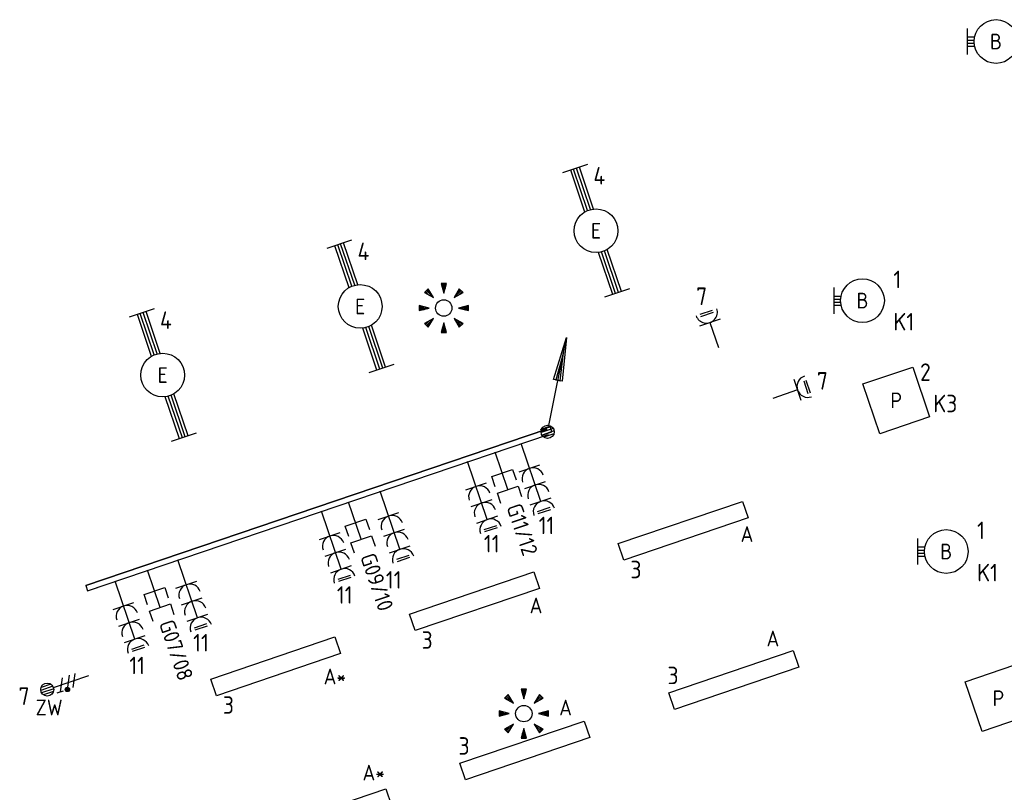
# Model space of a CAD drawing. Header units: millimetres. Extents: x 32381 to 65913, y 27481 to 83025.
# Tile 8 of 12: x 32381 to 43633, y 70176 to 79010. Entities that reach past the tile are written whole.
import ezdxf
from ezdxf.enums import TextEntityAlignment as Align

# ---------------------------------------------------------------- set-up
doc = ezdxf.new("R2010")
doc.units = ezdxf.units.MM
doc.header["$LTSCALE"] = 100
for name, color, linetype in [('EB62204-_ATTRIB', 2, 'Continuous'), ('EB63101-_ATTRIB', 2, 'Continuous'), ('EB6441--_ATTRIB', 2, 'Continuous'), ('EL61303-_WANDGOOT', 3, 'Continuous'), ('EL62203-_KRACHT-WCD230', 3, 'Continuous'), ('EL62204-_KRACHT-ASP230', 3, 'Continuous'), ('EL63101-_LICHT-ARM', 3, 'Continuous'), ('EL63103-_LICHT-WCD230V', 3, 'Continuous'), ('EL63105-_LICHT-KAST', 3, 'Continuous'), ('EL6441--_DATACOM', 3, 'Continuous')]:
    doc.layers.add(name, color=color, linetype=linetype)
doc.styles.add('2_0', font='iso', dxfattribs={"height": 200})
doc.styles.add('NORATT', font='iso.shx')
doc.styles.add('NORDIM', font='isocp.shx')
doc.styles.get("Standard").update_dxf_attribs({"font": 'arial.ttf'})

# ---------------------------------------------------------------- blocks, each defined once
blk = doc.blocks.new('EJ3T30')
at = {"color": 0}
for p, q in [((-7.5, -1.5), (-7.5, 1.5)), ((7.5, -1.5), (7.5, 1.5)), ((-7.5, 0.52), (-2.44, 0.52)), ((-7.5, 0.17), (-2.49, 0.17)), ((2.44, 0.52), (7.5, 0.52)), ((2.49, 0.17), (7.5, 0.17)), ((-7.5, -0.18), (-2.49, -0.18)), ((-7.5, -0.53), (-2.44, -0.53)), ((2.44, -0.53), (7.5, -0.53)), ((2.49, -0.18), (7.5, -0.18))]:
    blk.add_line(p, q, dxfattribs=at)
blk.add_circle((0, 0), 2.5, dxfattribs=at)
at = {"style": 'NORATT', "flags": 9}
blk.add_attdef('GELIJK', text='', height=1.8, dxfattribs=at).set_placement((3.5, 5), align=Align.MIDDLE_CENTER)
at = {"color": 0, "style": 'NORATT'}
for tag, flags, p in [('SCHAK', 8, (3.5, 2.75)), ('A_CODE', 8, (0, 0)), ('GROEP', 8, (-3.5, -2.75)), ('KAST', 9, (3.5, -2.75))]:
    blk.add_attdef(tag, text='', height=1.8, dxfattribs=dict(at, flags=flags)).set_placement(p, align=Align.MIDDLE)
blk = doc.blocks.new('ES652141')
for p, q in [((-0.2, 3.75), (-0.2, 3)), ((0, 3.75), (0, 2.25)), ((0.2, 3.75), (0.2, 3)), ((-2.79, 2.51), (-2.26, 1.98)), ((-2.65, 2.65), (-1.59, 1.59)), ((-2.51, 2.79), (-1.98, 2.26)), ((2.65, 2.65), (1.59, 1.59)), ((2.51, 2.79), (1.98, 2.26)), ((2.79, 2.51), (2.26, 1.98)), ((-3.75, 0.2), (-3, 0.2)), ((-3.75, 0), (-2.25, 0)), ((3.75, 0), (2.25, 0)), ((3.75, 0.2), (3, 0.2)), ((-3.75, -0.2), (-3, -0.2)), ((3.75, -0.2), (3, -0.2)), ((-2.79, -2.51), (-2.26, -1.98)), ((-2.65, -2.65), (-1.59, -1.59)), ((-2.51, -2.79), (-1.98, -2.26)), ((-0.2, -3.75), (-0.2, -3)), ((0, -3.75), (0, -2.25)), ((0.2, -3.75), (0.2, -3)), ((2.65, -2.65), (1.59, -1.59)), ((2.51, -2.79), (1.98, -2.26)), ((2.79, -2.51), (2.26, -1.98))]:
    blk.add_line(p, q)
for points in [[(0, 2.25), (0.4, 3.75), (-0.4, 3.75)], [(-1.59, 1.59), (-2.37, 2.93), (-2.93, 2.37)], [(1.59, 1.59), (2.93, 2.37), (2.37, 2.93)], [(-2.25, 0), (-3.75, 0.4), (-3.75, -0.4)], [(2.25, 0), (3.75, -0.4), (3.75, 0.4)], [(-1.59, -1.59), (-2.93, -2.37), (-2.37, -2.93)], [(0, -2.25), (-0.4, -3.75), (0.4, -3.75)], [(1.59, -1.59), (2.37, -2.93), (2.93, -2.37)]]:
    blk.add_lwpolyline(points, close=True)
blk.add_circle((0, 0), 1.25)
at = {"style": 'NORATT'}
blk.add_attdef('NUMMER', text='', height=1.8, dxfattribs=at).set_placement((0, 5), align=Align.MIDDLE)
for tag, flags, p in [('PANEEL', 9, (0, 3)), ('CODE', 9, (1, 3.5)), ('GRP', 8, (0, -5)), ('RUIMTE', 9, (0, -7.5))]:
    blk.add_attdef(tag, text='', height=1.8, dxfattribs=dict(at, flags=flags)).set_placement(p, align=Align.MIDDLE_LEFT)
at = {"style": 'NORATT', "flags": 8}
blk.add_attdef('M_CODE', text='', height=1.8, dxfattribs=at).set_placement((0, 0), align=Align.MIDDLE_CENTER)
blk = doc.blocks.new('ES3W1L')
for p, q in [((-0.75, 1.25), (0.75, 1.25)), ((1.25, 0), (-1.25, 0)), ((-0.75, 1), (0.75, 1)), ((0, 0), (0, -3))]:
    blk.add_line(p, q)
blk.add_arc((0, 1.25), 1.25, 180, 0)
at = {"style": 'NORATT'}
for tag, flags, p in [('VERMOGEN', 9, (-2.5, 3)), ('GROEP', 8, (0, 3)), ('SCHAK', 8, (2.5, 3)), ('GELIJK', 9, (5, 3)), ('KAST', 9, (7, 3)), ('TAL', 8, (2.5, 3))]:
    blk.add_attdef(tag, text='', height=1.8, rotation=90, dxfattribs=dict(at, flags=flags)).set_placement(p, align=Align.MIDDLE_CENTER)
at = {"style": 'NORATT', "flags": 8}
blk.add_attdef('DOEL', text='', height=1.8, rotation=90, dxfattribs=at).set_placement((-2.5, 3), align=Align.MIDDLE_LEFT)
at = {"style": 'NORATT', "flags": 9}
blk.add_attdef('M_CODE', text='', height=1.8, dxfattribs=at).set_placement((0, 0), align=Align.MIDDLE_CENTER)
blk = doc.blocks.new('EJ3P31')
at = {"color": 0}
blk.add_lwpolyline([(-7.5, -1), (-7.5, 1), (7.5, 1), (7.5, -1)], close=True, dxfattribs=at)
at = {"style": 'NORATT', "flags": 9}
blk.add_attdef('GELIJK', text='', height=1.8, dxfattribs=at).set_placement((3.5, 5), align=Align.MIDDLE_CENTER)
at = {"color": 0, "style": 'NORATT'}
for tag, flags, p in [('A_CODE', 8, (-3.5, 2.75)), ('SCHAK', 8, (3.5, 2.75)), ('GROEP', 8, (-3.5, -2.75)), ('KAST', 9, (3.5, -2.75))]:
    blk.add_attdef(tag, text='', height=1.8, dxfattribs=dict(at, flags=flags)).set_placement(p, align=Align.MIDDLE)
blk = doc.blocks.new('ES111352')
at = {"color": 0}
blk.add_line((0, 1.5), (0, -3), dxfattribs=at)
for points in [[(-1.25, 2.75), (-1.25, 1.5), (1.25, 1.5), (1.25, 2.75)], [(-1.25, 0.75), (-1.25, -0.5), (1.25, -0.5), (1.25, 0.75)]]:
    blk.add_lwpolyline(points, dxfattribs=at)
at = {"color": 0, "style": 'NORATT', "flags": 8}
blk.add_attdef('NUMMER1', text='', height=1.8, rotation=90, dxfattribs=at).set_placement((-1.5, 4.5), align=Align.MIDDLE_LEFT)
at = {"style": 'NORATT', "flags": 8}
blk.add_attdef('NUMMER', text='', height=1.8, rotation=90, dxfattribs=at).set_placement((1.5, 4.5), align=Align.MIDDLE_LEFT)
at = {"style": 'NORATT'}
for tag, flags, p in [('PANEEL', 9, (0, 3)), ('CODE', 9, (1, 3.5)), ('GRP', 8, (0, -5)), ('RUIMTE', 9, (0, -7.5))]:
    blk.add_attdef(tag, text='', height=1.8, dxfattribs=dict(at, flags=flags)).set_placement(p, align=Align.MIDDLE_LEFT)
at = {"style": 'NORATT', "flags": 8}
blk.add_attdef('M_CODE', text='', height=1.8, dxfattribs=at).set_placement((0, 0), align=Align.MIDDLE_CENTER)
blk = doc.blocks.new('ES3G10')
for p, q in [((-3.25, -1.5), (-3.25, 1.5)), ((-3.25, 0.52), (-2.44, 0.52)), ((-3.25, 0.17), (-2.49, 0.17)), ((-3.25, -0.17), (-2.49, -0.17)), ((-3.25, -0.52), (-2.44, -0.52))]:
    blk.add_line(p, q)
blk.add_circle((0, 0), 2.5)
at = {"style": 'NORATT', "flags": 9}
blk.add_attdef('GELIJK', text='', height=1.8, dxfattribs=at).set_placement((3.5, 5), align=Align.MIDDLE_CENTER)
at = {"color": 6, "style": 'NORATT'}
for tag, flags, p in [('SCHAK', 8, (3.5, 2.75)), ('A_CODE', 8, (0, 0)), ('GROEP', 8, (-3.5, -2.75)), ('KAST', 9, (3.5, -2.75))]:
    blk.add_attdef(tag, text='', height=1.8, dxfattribs=dict(at, flags=flags)).set_placement(p, align=Align.MIDDLE)
blk = doc.blocks.new('EJ3P13')
at = {"color": 0}
blk.add_lwpolyline([(-3, -3), (-3, 3), (3, 3), (3, -3)], close=True, dxfattribs=at)
at = {"style": 'NORATT', "flags": 9}
blk.add_attdef('GELIJK', text='', height=1.8, dxfattribs=at).set_placement((3.5, 5), align=Align.MIDDLE_CENTER)
at = {"color": 0, "style": 'NORATT'}
for tag, flags, p in [('SCHAK', 8, (3.5, 4.75)), ('A_CODE', 8, (0, 0)), ('GROEP', 8, (-3.5, -4.75)), ('KAST', 9, (3.5, -4.75))]:
    blk.add_attdef(tag, text='', height=1.8, dxfattribs=dict(at, flags=flags)).set_placement(p, align=Align.MIDDLE)
blk = doc.blocks.new('ES3W3L')
at = {"color": 2}
for p, q in [((-0.75, 5.25), (0.75, 5.25)), ((-0.75, 5), (0.75, 5))]:
    blk.add_line(p, q, dxfattribs=at)
at = {"color": 0}
for p, q in [((1.25, 4), (-1.25, 4)), ((0, 4), (0, -3)), ((1.25, 2), (-1.25, 2)), ((1.25, 0), (-1.25, 0))]:
    blk.add_line(p, q, dxfattribs=at)
for centre in [(0, 5.25), (0, 3.25), (0, 1.25)]:
    blk.add_arc(centre, 1.25, 180, 0, dxfattribs=at)
at = {"style": 'NORATT'}
for tag, flags, p in [('VERMOGEN', 9, (-2.5, 7)), ('GROEP', 8, (0, 7)), ('SCHAK', 8, (2.5, 7)), ('GELIJK', 9, (5, 7)), ('TAL', 8, (2.5, 7)), ('KAST', 9, (7, 7))]:
    blk.add_attdef(tag, text='', height=1.8, rotation=90, dxfattribs=dict(at, flags=flags)).set_placement(p, align=Align.MIDDLE_CENTER)
at = {"style": 'NORATT', "flags": 8}
blk.add_attdef('DOEL', text='', height=1.8, rotation=90, dxfattribs=at).set_placement((-2.5, 7), align=Align.MIDDLE_LEFT)
at = {"style": 'NORATT', "flags": 9}
blk.add_attdef('M_CODE', text='', height=1.8, dxfattribs=at).set_placement((0, 0), align=Align.MIDDLE_CENTER)
blk = doc.blocks.new('EH100000')
at = {"linetype": 'ByBlock'}
for p, q in [((1, 0.5), (0, 0.5)), ((1, 0.5, 1), (0, 0.5, 1)), ((0, -0.5, 1), (1, -0.5, 1)), ((1, -0.5), (0, -0.5))]:
    blk.add_line(p, q, dxfattribs=at)
at = {"linetype": 'ByBlock', "invisible_edges": 15}
for points in [[(1, -0.5), (0, -0.5), (0, 0.5), (1, 0.5)], [(0, 0.5), (1, 0.5), (1, 0.5, 1), (0, 0.5, 1)], [(0, -0.5, 1), (1, -0.5, 1), (1, -0.5), (0, -0.5)]]:
    blk.add_3dface(points, dxfattribs=at)
at = {"linetype": 'ByBlock', "style": '2_0', "flags": 8}
blk.add_attdef('FUNCTIE', text='', height=0.5, dxfattribs=at).set_placement((0.5, 0), align=Align.MIDDLE)
at = {"linetype": 'ByBlock', "flags": 9}
blk.add_attdef('SCHOT', text='', height=0.5, dxfattribs=at).set_placement((0.5, 0), align=Align.MIDDLE)
blk = doc.blocks.new('WGE')
blk.add_lwpolyline([(-1, -0.5), (0, -0.5), (0, 0.5), (-1, 0.5)])
at = {"style": '2_0', "flags": 9}
for tag in ['HULPSTUK', 'SCHOT']:
    blk.add_attdef(tag, text='', height=0.5, dxfattribs=at).set_placement((0, 0), align=Align.MIDDLE)
blk = doc.blocks.new('ES111201')
at = {"color": 0}
for p, q in [((0.38, 0.65), (5.5, 9.53)), ((0.73, 0.15), (-0.73, 0.15)), ((0.6, 0.45), (-0.6, 0.45)), ((0.73, -0.15), (-0.73, -0.15)), ((0.6, -0.45), (-0.6, -0.45))]:
    blk.add_line(p, q, dxfattribs=at)
for points in [[(2.57, 5.45), (5.5, 9.53), (3.43, 4.95)], [(3.22, 5.07), (4.63, 8.01), (2.78, 5.32)]]:
    blk.add_lwpolyline(points, close=True, dxfattribs=at)
blk.add_circle((0, 0), 0.75, dxfattribs=at)
at = {"style": 'NORATT', "flags": 9}
for tag in ['GELIJKI', 'TAL']:
    blk.add_attdef(tag, text='', height=1.8, rotation=90, dxfattribs=at).set_placement((5, 11.28), align=Align.MIDDLE_CENTER)
at = {"style": 'NORATT'}
for tag, height, flags, p in [('GROEPI', 1.8, 9, (0, 9.5)), ('GROEP', 1.8, 8, (0, 7.5)), ('CODE', 3.5, 8, (0, 4.5)), ('M_CODE', 1.8, 8, (0, 0)), ('KAST', 1.8, 9, (0, -3.5)), ('VERMOGEN', 1.8, 9, (0, -5.5)), ('DOEL', 1.8, 9, (0, -7.5)), ('VERMOGENI', 1.8, 9, (0, -9.5)), ('DOELI', 1.8, 9, (0, -11.5))]:
    blk.add_attdef(tag, text='', height=height, dxfattribs=dict(at, flags=flags)).set_placement(p, align=Align.MIDDLE_CENTER)
blk = doc.blocks.new('ES3X5')
at = {"color": 0}
for p, q in [((-0.45, 1.4), (-0.45, 2.6)), ((-0.15, 1.27), (-0.15, 2.73)), ((0.15, 1.27), (0.15, 2.73)), ((0.45, 1.4), (0.45, 2.6)), ((0, 1.25), (0, -3))]:
    blk.add_line(p, q, dxfattribs=at)
at = {"color": 1}
for p, q in [((-0.88, -0.38), (-0.88, 0.01)), ((-0.78, -0.42), (-0.78, 0.06)), ((-0.73, 1.04), (-0.73, 0.3)), ((-0.73, 0.67), (0.73, -0.07)), ((-0.69, -0.42), (-0.69, 0.06)), ((-0.59, -0.38), (-0.59, 0.01)), ((-0.73, -0.18), (0.73, -0.92)), ((-0.73, -0.88), (0.73, -1.62))]:
    blk.add_line(p, q, dxfattribs=at)
at = {"color": 0}
blk.add_circle((0, 2), 0.75, dxfattribs=at)
at = {"color": 1}
blk.add_circle((-0.73, -0.18), 0.245, dxfattribs=at)
at = {"style": 'NORATT'}
for tag, flags, p in [('VERMOGEN', 9, (-2.5, 4.5)), ('GROEP', 8, (0, 4.5)), ('SCHAK', 8, (2.5, 4.5)), ('KAST', 9, (7, 4.5)), ('DOEL', 8, (-2.5, 1))]:
    blk.add_attdef(tag, text='', height=1.8, rotation=90, dxfattribs=dict(at, flags=flags)).set_placement(p, align=Align.MIDDLE_LEFT)
for tag, flags, p in [('GELIJK', 9, (5, 4.5)), ('TAL', 8, (2.5, 4.5))]:
    blk.add_attdef(tag, text='', height=1.8, rotation=90, dxfattribs=dict(at, flags=flags)).set_placement(p, align=Align.MIDDLE_CENTER)
at = {"style": 'NORATT', "flags": 9}
blk.add_attdef('M_CODE', text='', height=1.8, dxfattribs=at).set_placement((0, 0), align=Align.MIDDLE_CENTER)

msp = doc.modelspace()

# ---------------------------------------------------------------- block references
at = {"layer": 'EL61303-_WANDGOOT', "yscale": 65}
for name, p, xscale, zscale, rotation in [('EH100000', (38414, 74298, -14200), 5563, 120, 198.7500000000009), ('WGE', (38453, 74330, -14200), 119.9999999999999, 119.9999999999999, 18.75000000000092), ('WGE', (33146, 72510, -14200), 119.9999999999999, 119.9999999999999, 198.7500000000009)]:
    msp.add_blockref(name, p, dxfattribs=dict(at, xscale=xscale, zscale=zscale, rotation=rotation))
at = {"layer": 'EL62204-_KRACHT-ASP230'}
ref = msp.add_blockref('ES3X5', (32885, 71415, -16800), dxfattribs=dict(at, xscale=100, yscale=100, zscale=100, rotation=108.7500000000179))
ref.add_attrib('DOEL', 'ZW', dxfattribs={"layer": 'EB62204-_ATTRIB', "color": 1, "height": 180, "style": 'NORATT', "flags": 8}).set_placement((32871, 71146, -16800), align=Align.MIDDLE_RIGHT)
at = {"layer": 'EL63101-_LICHT-ARM'}
ref = msp.add_blockref('ES3G10', (43538, 78760, -14400), dxfattribs=dict(at, xscale=100, yscale=100, zscale=100))
ref.add_attrib('A_CODE', 'B', dxfattribs={"layer": 'EB63101-_ATTRIB', "color": 1, "height": 180, "style": 'NORATT', "flags": 8}).set_placement((43538, 78760, -14400), align=Align.MIDDLE)
ref = msp.add_blockref('EJ3T30', (38967, 76596, -14400), dxfattribs=dict(at, xscale=100, yscale=100, zscale=100, rotation=108.7000000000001))
ref.add_attrib('A_CODE', 'E', dxfattribs={"layer": 'EB63101-_ATTRIB', "color": 1, "height": 180, "style": 'NORATT', "flags": 8}).set_placement((38967, 76596, -14400), align=Align.MIDDLE)
ref = msp.add_blockref('EJ3T30', (36272, 75731, -14400), dxfattribs=dict(at, xscale=100, yscale=100, zscale=100, rotation=108.7000000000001))
ref.add_attrib('A_CODE', 'E', dxfattribs={"layer": 'EB63101-_ATTRIB', "color": 1, "height": 180, "style": 'NORATT', "flags": 8}).set_placement((36272, 75731, -14400), align=Align.MIDDLE)
at = {"layer": 'EL63101-_LICHT-ARM', "xscale": 75, "yscale": 75, "zscale": 75}
for p in [(37227, 75713, -16800), (38142, 71076, -16800)]:
    msp.add_blockref('ES652141', p, dxfattribs=at)
at = {"layer": 'EL63101-_LICHT-ARM'}
ref = msp.add_blockref('ES3G10', (42012, 75798, -14400), dxfattribs=dict(at, xscale=100, yscale=100, zscale=100))
ref.add_attrib('A_CODE', 'B', dxfattribs={"layer": 'EB63101-_ATTRIB', "color": 1, "height": 180, "style": 'NORATT', "flags": 8}).set_placement((42012, 75798, -14400), align=Align.MIDDLE)
ref = msp.add_blockref('EJ3T30', (34015, 74946, -14400), dxfattribs=dict(at, xscale=99.99999999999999, yscale=99.99999999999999, zscale=99.99999999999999, rotation=108.7))
ref.add_attrib('A_CODE', 'E', dxfattribs={"layer": 'EB63101-_ATTRIB', "color": 1, "height": 180, "style": 'NORATT', "flags": 8}).set_placement((34015, 74946, -14400), align=Align.MIDDLE)
ref = msp.add_blockref('EJ3P13', (42398, 74657), dxfattribs=dict(at, xscale=100, yscale=100, zscale=100, rotation=18.75000000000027))
ref.add_attrib('A_CODE', 'P', dxfattribs={"layer": 'EB63101-_ATTRIB', "color": 1, "height": 180, "style": 'NORATT', "flags": 8}).set_placement((42398, 74657), align=Align.MIDDLE)
ref = msp.add_blockref('EJ3P31', (39964, 73166), dxfattribs=dict(at, xscale=99.99999999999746, yscale=99.99999999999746, zscale=99.99999999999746, rotation=18.80000000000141))
ref.add_attrib('A_CODE', 'A', dxfattribs={"layer": 'EB63101-_ATTRIB', "color": 1, "height": 180, "style": 'NORATT', "flags": 8}).set_placement((40692, 73129), align=Align.MIDDLE)
ref = msp.add_blockref('ES3G10', (42969, 72929, -14400), dxfattribs=dict(at, xscale=100, yscale=100, zscale=100))
ref.add_attrib('A_CODE', 'B', dxfattribs={"layer": 'EB63101-_ATTRIB', "color": 1, "height": 180, "style": 'NORATT', "flags": 8}).set_placement((42969, 72929, -14400), align=Align.MIDDLE)
ref = msp.add_blockref('EJ3P31', (37578, 72361), dxfattribs=dict(at, xscale=99.99999999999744, yscale=99.99999999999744, zscale=99.99999999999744, rotation=18.80000000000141))
ref.add_attrib('A_CODE', 'A', dxfattribs={"layer": 'EB63101-_ATTRIB', "color": 1, "height": 180, "style": 'NORATT', "flags": 8}).set_placement((38281, 72313), align=Align.MIDDLE)
ref = msp.add_blockref('EJ3P31', (40542, 71461), dxfattribs=dict(at, xscale=99.99999999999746, yscale=99.99999999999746, zscale=99.99999999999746, rotation=18.80000000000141))
ref.add_attrib('A_CODE', 'A', dxfattribs={"layer": 'EB63101-_ATTRIB', "color": 1, "height": 180, "style": 'NORATT', "flags": 8}).set_placement((40988, 71934), align=Align.MIDDLE)
ref = msp.add_blockref('EJ3P31', (35306, 71617, -14200), dxfattribs=dict(at, xscale=99.99999999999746, yscale=99.99999999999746, zscale=99.99999999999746, rotation=18.80000000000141))
ref.add_attrib('A_CODE', 'A*', dxfattribs={"layer": 'EB63101-_ATTRIB', "color": 1, "height": 180, "style": 'NORATT', "flags": 8}).set_placement((35982, 71501, -14200), align=Align.MIDDLE)
ref = msp.add_blockref('EJ3P13', (43566, 71252), dxfattribs=dict(at, xscale=99.99999999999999, yscale=99.99999999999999, zscale=99.99999999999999, rotation=18.75000000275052))
ref.add_attrib('A_CODE', 'P', dxfattribs={"layer": 'EB63101-_ATTRIB', "color": 1, "height": 180, "style": 'NORATT', "flags": 8}).set_placement((43566, 71252), align=Align.MIDDLE)
ref = msp.add_blockref('EJ3P31', (38154, 70655), dxfattribs=dict(at, xscale=99.99999999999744, yscale=99.99999999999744, zscale=99.99999999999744, rotation=18.80000000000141))
ref.add_attrib('A_CODE', 'A', dxfattribs={"layer": 'EB63101-_ATTRIB', "color": 1, "height": 180, "style": 'NORATT', "flags": 8}).set_placement((38619, 71145), align=Align.MIDDLE)
ref = msp.add_blockref('EJ3P31', (35888, 69879, -14200), dxfattribs=dict(at, xscale=99.99999999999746, yscale=99.99999999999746, zscale=99.99999999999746, rotation=18.80000000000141))
ref.add_attrib('A_CODE', 'A*', dxfattribs={"layer": 'EB63101-_ATTRIB', "color": 1, "height": 180, "style": 'NORATT', "flags": 8}).set_placement((36426, 70401, -14200), align=Align.MIDDLE)
at = {"layer": 'EL63103-_LICHT-WCD230V'}
for name, p, xscale, yscale, zscale, rotation in [('ES3W1L', (40269, 75547, -15750), 100.0000000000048, 100.0000000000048, 100.0000000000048, 18.74999999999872), ('ES3W1L', (41270, 74776), 100.0000000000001, 100.0000000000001, 100.0000000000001, 288.7500000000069), ('ES3W3L', (38206, 73880, -450), 100, 100, 100, 198.7499999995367), ('ES3W3L', (37596, 73674), 100, 100, 100, 198.7499999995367), ('ES3W3L', (36596, 73334), 100, 100, 100, 198.7499999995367), ('ES3W3L', (35925, 73106, -450), 100, 100, 100, 198.7499999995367), ('ES3W3L', (34285, 72550), 99.99999999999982, 99.99999999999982, 99.99999999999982, 198.7499999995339), ('ES3W3L', (33568, 72306, -450), 99.99999999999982, 99.99999999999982, 99.99999999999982, 198.7499999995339)]:
    msp.add_blockref(name, p, dxfattribs=dict(at, xscale=xscale, yscale=yscale, zscale=zscale, rotation=rotation))
at = {"layer": 'EL63105-_LICHT-KAST', "xscale": 99.9999999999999, "yscale": 99.9999999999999, "zscale": 99.9999999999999, "rotation": 18.74999999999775}
msp.add_blockref('ES111201', (38414, 74298, -14200), dxfattribs=at)
at = {"layer": 'EL6441--_DATACOM'}
ref = msp.add_blockref('ES111352', (37910, 73780, -450), dxfattribs=dict(at, xscale=-99.99999999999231, yscale=100, zscale=100, rotation=198.7499999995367))
ref.add_attrib('NUMMER1', 'G11/12', dxfattribs={"layer": 'EB6441--_ATTRIB', "color": 1, "height": 180, "rotation": 288.75, "style": 'NORATT', "flags": 8}).set_placement((38221, 72892, -450), align=Align.MIDDLE_RIGHT)
ref = msp.add_blockref('ES111352', (36235, 73211, -450), dxfattribs=dict(at, xscale=-99.99999999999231, yscale=100, zscale=100, rotation=198.7499999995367))
ref.add_attrib('NUMMER1', 'G09/10', dxfattribs={"layer": 'EB6441--_ATTRIB', "color": 1, "height": 180, "rotation": 288.75, "style": 'NORATT', "flags": 8}).set_placement((36571, 72260, -450), align=Align.MIDDLE_RIGHT)
ref = msp.add_blockref('ES111352', (33936, 72431, -450), dxfattribs=dict(at, xscale=-99.99999999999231, yscale=100, zscale=100, rotation=198.7499999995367))
ref.add_attrib('NUMMER1', 'G07/08', dxfattribs={"layer": 'EB6441--_ATTRIB', "color": 1, "height": 180, "rotation": 288.75, "style": 'NORATT', "flags": 8}).set_placement((34283, 71465, -1500), align=Align.MIDDLE_RIGHT)

# ---------------------------------------------------------------- texts
at = {"layer": 'EL62203-_KRACHT-WCD230', "color": 7, "style": 'NORDIM'}
for s, p in [('7', (40111, 75748, -50200)), ('7', (41491, 74780, -50200)), ('11', (38311, 73127, -50200)), ('11', (37685, 72919, -50200)), ('11', (36565, 72505, -36000)), ('11', (36005, 72333, -50200)), ('11', (34363, 71786, -50200)), ('11', (33633, 71526, -50200)), ('7', (32367, 71175, -50200))]:
    msp.add_text(s, height=200, dxfattribs=at).set_placement(p)
at = {"layer": 'EL63101-_LICHT-ARM', "color": 1, "style": 'NORDIM'}
for s, p in [('4', (38937, 77125, -19000)), ('4', (36242, 76260, -19000)), ('1', (42365, 75940, -16800)), ('4', (33984, 75474, -19000)), ('K1', (42365, 75456, -16800)), ('2', (42670, 74880, -19200)), ('K3', (42821, 74521, -19200)), ('1', (43322, 73071, -16800)), ('3', (39360, 72623, -4800)), ('K1', (43322, 72588, -16800)), ('3', (36974, 71817, -4800)), ('3', (39784, 71412, -4800)), ('3', (34703, 71074, -19000)), ('3', (37396, 70606, -4800))]:
    msp.add_text(s, height=200, dxfattribs=at).set_placement(p)

doc.saveas('drawing.dxf')
